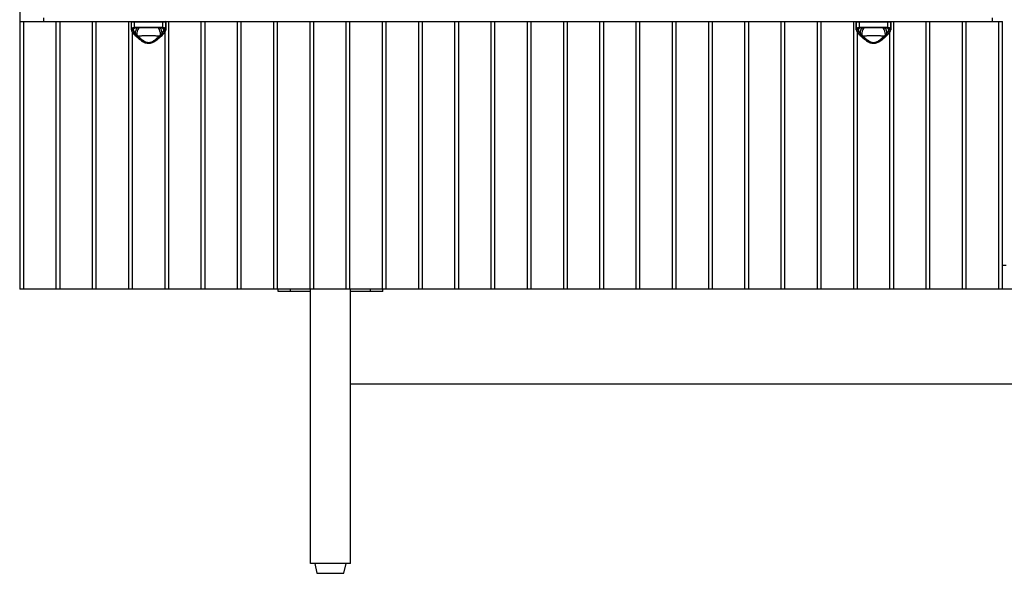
# Model space of a CAD drawing. Header units: millimetres. Extents: x -789 to 789, y -550 to 350.
# Tile 1 of 6: x -789 to 0, y -550 to -106. Entities that reach past the tile are written whole.
import ezdxf

# ---------------------------------------------------------------- set-up
doc = ezdxf.new("R2010")
doc.units = ezdxf.units.MM

msp = doc.modelspace()

# ---------------------------------------------------------------- linework, layer by layer
at = {"color": 7, "linetype": 'Continuous', "lineweight": 25}
for p, q in [((-789.02, 350), (-789.02, -322)), ((-789.02, -107.33), (-1.5, -107.33)), ((-786.02, -107.33), (-786.02, -322)), ((-770.02, -104.33), (-770.02, -107.33)), ((-759.7, -322), (-759.7, -107.33)), ((-756.97, -107.33), (-756.97, -322)), ((-730.65, -322), (-730.65, -107.33)), ((-727.93, -107.33), (-727.93, -322)), ((-701.6, -322), (-701.6, -107.33)), ((-699.57, -107.83), (-699.57, -113.63)), ((-671.87, -107.83), (-699.57, -107.83)), ((-699.55, -113.33), (-699.55, -107.83)), ((-697.22, -107.83), (-697.22, -112)), ((-674.22, -112), (-674.22, -107.83)), ((-671.89, -107.83), (-671.89, -113.33)), ((-671.87, -113.63), (-671.87, -107.83)), ((-669.84, -107.33), (-669.84, -322)), ((-643.51, -322), (-643.51, -107.33)), ((-640.79, -107.33), (-640.79, -322)), ((-614.47, -322), (-614.47, -107.33)), ((-611.74, -107.33), (-611.74, -322)), ((-585.42, -322), (-585.42, -107.33)), ((-582.7, -107.33), (-582.7, -322)), ((-556.37, -322), (-556.37, -107.33)), ((-553.65, -107.33), (-553.65, -322)), ((-527.33, -322), (-527.33, -107.33)), ((-524.61, -107.33), (-524.61, -322)), ((-498.28, -322), (-498.28, -107.33)), ((-495.56, -107.33), (-495.56, -322)), ((-469.24, -322), (-469.24, -107.33)), ((-466.51, -107.33), (-466.51, -322)), ((-440.19, -322), (-440.19, -107.33)), ((-437.47, -107.33), (-437.47, -322)), ((-411.14, -322), (-411.14, -107.33)), ((-408.42, -107.33), (-408.42, -322)), ((-382.1, -322), (-382.1, -107.33)), ((-379.38, -107.33), (-379.38, -322)), ((-353.05, -322), (-353.05, -107.33)), ((-350.33, -107.33), (-350.33, -322)), ((-324.01, -322), (-324.01, -107.33)), ((-321.28, -107.33), (-321.28, -322)), ((-294.96, -322), (-294.96, -107.33)), ((-292.24, -107.33), (-292.24, -322)), ((-265.91, -322), (-265.91, -107.33)), ((-263.19, -107.33), (-263.19, -322)), ((-236.87, -322), (-236.87, -107.33)), ((-234.15, -107.33), (-234.15, -322)), ((-207.82, -322), (-207.82, -107.33)), ((-205.1, -107.33), (-205.1, -322)), ((-178.78, -322), (-178.78, -107.33)), ((-176.05, -107.33), (-176.05, -322)), ((-149.73, -322), (-149.73, -107.33)), ((-147.01, -107.33), (-147.01, -322)), ((-120.68, -322), (-120.68, -107.33)), ((-118.65, -107.83), (-118.65, -113.63)), ((-90.95, -107.83), (-118.65, -107.83)), ((-118.63, -113.33), (-118.63, -107.83)), ((-116.3, -107.83), (-116.3, -112)), ((-93.3, -112), (-93.3, -107.83)), ((-90.97, -107.83), (-90.97, -113.33)), ((-90.95, -113.63), (-90.95, -107.83)), ((-88.92, -107.33), (-88.92, -322)), ((-62.59, -322), (-62.59, -107.33)), ((-59.87, -107.33), (-59.87, -322)), ((-33.55, -322), (-33.55, -107.33)), ((-30.82, -107.33), (-30.82, -322)), ((-9.5, -107.33), (-9.5, -104.33)), ((-4.5, -322), (-4.5, -107.33)), ((-1.5, -322), (-1.5, -107.33)), ((-698.88, -115.67), (-698.88, -322)), ((-697.2, -117.8), (-697.21, -117.8)), ((-694.78, -112.36), (-694.36, -112.34)), ((-693.79, -111.83), (-677.65, -111.83)), ((-677.9, -112.33), (-693.54, -112.33)), ((-677.08, -112.34), (-674.94, -112.46)), ((-674.24, -117.81), (-674.24, -117.8)), ((-672.56, -322), (-672.56, -115.66)), ((-117.96, -115.67), (-117.96, -322)), ((-116.28, -117.8), (-116.29, -117.8)), ((-113.86, -112.36), (-113.44, -112.34)), ((-112.87, -111.83), (-96.73, -111.83)), ((-96.98, -112.33), (-112.62, -112.33)), ((-96.16, -112.34), (-94.02, -112.46)), ((-93.32, -117.81), (-93.32, -117.8)), ((-91.64, -322), (-91.64, -115.66)), ((1.5, -303), (-1.5, -303)), ((789.02, -322), (-789.02, -322)), ((-582.02, -324), (-582.02, -322)), ((-572.02, -324), (-572.02, -322)), ((-556.02, -542), (-556.02, -322)), ((-524.02, -542), (-524.02, -322)), ((-508.02, -324), (-508.02, -322)), ((-498.02, -324), (-498.02, -322)), ((-556.02, -324), (-582.02, -324)), ((-498.02, -324), (-524.02, -324)), ((-524.02, -398), (524.02, -398)), ((-524.02, -542), (-556.02, -542)), ((-552.52, -542), (-550.82, -550)), ((-529.22, -550), (-527.52, -542)), ((-550.82, -550), (-529.22, -550))]:
    msp.add_line(p, q, dxfattribs=at)
at = {"color": 8, "linetype": 'Continuous', "lineweight": 25}
for p, q in [((-697.06, -112.54), (-697.89, -113.15)), ((-697.38, -112.67), (-697.89, -113.15)), ((-696.86, -112.5), (-696.66, -112.47)), ((-674.94, -112.45), (-674.65, -112.49)), ((-674.78, -112.47), (-674.58, -112.5)), ((-673.55, -113.15), (-674.38, -112.54)), ((-673.55, -113.15), (-674.06, -112.67)), ((-116.14, -112.54), (-116.97, -113.15)), ((-116.46, -112.67), (-116.97, -113.15)), ((-115.94, -112.5), (-115.74, -112.47)), ((-94.02, -112.45), (-93.73, -112.49)), ((-93.85, -112.47), (-93.66, -112.5)), ((-92.63, -113.15), (-93.46, -112.54)), ((-92.63, -113.15), (-93.14, -112.67))]:
    msp.add_line(p, q, dxfattribs=at)
at = {"color": 7, "linetype": 'Continuous', "lineweight": 25, "flags": 128}
for points in [[(-693.79, -111.83), (-693.79, -111.93), (-693.77, -112.02), (-693.75, -112.11), (-693.72, -112.19), (-693.68, -112.25), (-693.63, -112.3), (-693.59, -112.32), (-693.54, -112.33)], [(-677.65, -111.83), (-677.65, -111.93), (-677.67, -112.02), (-677.69, -112.11), (-677.72, -112.19), (-677.76, -112.25), (-677.81, -112.3), (-677.85, -112.32), (-677.9, -112.33)], [(-112.87, -111.83), (-112.87, -111.93), (-112.85, -112.02), (-112.83, -112.11), (-112.8, -112.19), (-112.76, -112.25), (-112.71, -112.3), (-112.67, -112.32), (-112.62, -112.33)], [(-96.73, -111.83), (-96.73, -111.93), (-96.75, -112.02), (-96.77, -112.11), (-96.8, -112.19), (-96.84, -112.25), (-96.89, -112.3), (-96.93, -112.32), (-96.98, -112.33)]]:
    msp.add_lwpolyline(points, dxfattribs=at)
at = {"color": 7, "linetype": 'Continuous', "lineweight": 25}
for centre, radius, start, end in [((-699.07, -107.83), 0.5, 90, 180), ((-699.05, -107.83), 0.5, 90.05128, 180.05119), ((-696.78, -107.77), 0.448, 100.54342, 187.61709), ((-674.66, -107.77), 0.448, 352.38291, 79.45658), ((-672.39, -107.83), 0.5, 359.94881, 89.94872), ((-672.37, -107.83), 0.5, 0, 90), ((-118.15, -107.83), 0.5, 90, 180), ((-118.13, -107.83), 0.5, 90.05128, 180.05119), ((-115.86, -107.77), 0.448, 100.54342, 187.61709), ((-93.74, -107.77), 0.448, 352.38291, 79.45658), ((-91.47, -107.83), 0.5, 359.94881, 89.94872), ((-91.45, -107.83), 0.5, 0, 90), ((-699.05, -113.29), 0.495, 183.67726, 270.54613), ((-699.09, -113.93), 0.462, 181.4217, 274.67767), ((-696.72, -112.02), 0.5, 178.24449, 254.05108), ((-674.72, -112.02), 0.5, 285.94892, 1.75551), ((-672.39, -113.29), 0.495, 269.45387, 356.32274), ((-672.35, -113.93), 0.462, 265.32233, 358.5783), ((-118.13, -113.29), 0.495, 183.67726, 270.54613), ((-118.17, -113.93), 0.462, 181.4217, 274.67767), ((-115.8, -112.02), 0.5, 178.24449, 254.05108), ((-93.8, -112.02), 0.5, 285.94892, 1.75551), ((-91.47, -113.29), 0.495, 269.45387, 356.32274), ((-91.43, -113.93), 0.462, 265.32233, 358.5783)]:
    msp.add_arc(centre, radius, start, end, dxfattribs=at)
at = {"color": 8, "linetype": 'Continuous', "lineweight": 25}
for centre, radius, start, end in [((-693.22, -117.31), 6.02, 125.35778, 142.10452), ((-697.03, -117.54), 0.317, 236.9525, 302.74189), ((-688.77, -116.87), 7.71, 143.53256, 179.19411), ((-685.87, -117.59), 9.34, 145.43094, 182.79601), ((-685.57, -117.59), 9.34, 357.20166, 34.56867), ((-682.4, -116.8), 7.44, 0.23241, 38.16995), ((-678.24, -117.33), 6.05, 37.91349, 52.97126), ((-674.41, -117.54), 0.32, 237.41256, 301.79206), ((-112.3, -117.31), 6.02, 125.35778, 142.10452), ((-116.11, -117.54), 0.317, 236.9525, 302.74189), ((-107.85, -116.87), 7.71, 143.53256, 179.19411), ((-104.95, -117.59), 9.34, 145.43094, 182.79601), ((-104.65, -117.59), 9.34, 357.20166, 34.56867), ((-101.48, -116.8), 7.44, 0.23241, 38.16995), ((-97.32, -117.33), 6.05, 37.91349, 52.97126), ((-93.49, -117.54), 0.32, 237.41256, 301.79206)]:
    msp.add_arc(centre, radius, start, end, dxfattribs=at)
at = {"color": 7, "linetype": 'Continuous', "lineweight": 25}
for points in [[(-699.55, -113.94), (-699.58, -113.72), (-699.58, -113.51), (-699.55, -113.33)], [(-699.05, -113.79), (-699.06, -113.87), (-699.07, -113.96), (-699.07, -114.05)], [(-699.07, -114.05), (-699.07, -114.16), (-699.06, -114.27), (-699.05, -114.39)], [(-698.97, -113.52), (-699.01, -113.6), (-699.03, -113.69), (-699.05, -113.79)], [(-697.89, -113.15), (-697.92, -113.22), (-697.94, -113.3), (-697.95, -113.38)], [(-697.25, -117.41), (-696.97, -117.23), (-696.7, -117.01), (-696.48, -116.76)], [(-697.25, -117.41), (-697.12, -117.54), (-696.99, -117.67), (-696.86, -117.81)], [(-697.22, -112), (-696.21, -111.87), (-695.06, -111.83), (-693.79, -111.83)], [(-696.79, -112.49), (-696.82, -112.49), (-696.84, -112.5), (-696.86, -112.5)], [(-696.86, -117.81), (-696.57, -117.62), (-696.31, -117.39), (-696.09, -117.15)], [(-696.86, -117.81), (-696.55, -118.11), (-696.23, -118.41), (-695.89, -118.72)], [(-693.54, -112.33), (-694.74, -112.33), (-695.82, -112.37), (-696.79, -112.49)], [(-695.89, -118.72), (-695.63, -118.52), (-695.39, -118.28), (-695.2, -118.04)], [(-674.65, -112.49), (-675.62, -112.37), (-676.7, -112.33), (-677.9, -112.33)], [(-677.65, -111.83), (-676.38, -111.83), (-675.23, -111.87), (-674.22, -112)], [(-675.55, -118.72), (-675.81, -118.52), (-676.05, -118.28), (-676.24, -118.04)], [(-675.55, -118.72), (-675.22, -118.41), (-674.89, -118.11), (-674.58, -117.81)], [(-675.35, -117.15), (-675.14, -117.39), (-674.87, -117.62), (-674.58, -117.81)], [(-674.96, -116.76), (-674.74, -117.01), (-674.48, -117.23), (-674.19, -117.41)], [(-674.58, -112.5), (-674.6, -112.5), (-674.63, -112.49), (-674.65, -112.49)], [(-674.58, -117.81), (-674.45, -117.67), (-674.32, -117.54), (-674.19, -117.41)], [(-673.49, -113.38), (-673.51, -113.3), (-673.53, -113.22), (-673.55, -113.15)], [(-672.39, -113.79), (-672.41, -113.69), (-672.43, -113.6), (-672.47, -113.52)], [(-672.37, -114.05), (-672.37, -113.96), (-672.38, -113.87), (-672.39, -113.79)], [(-672.39, -114.39), (-672.38, -114.27), (-672.37, -114.16), (-672.37, -114.05)], [(-671.89, -113.33), (-671.86, -113.51), (-671.86, -113.72), (-671.89, -113.94)], [(-118.63, -113.94), (-118.66, -113.72), (-118.66, -113.51), (-118.63, -113.33)], [(-118.13, -113.79), (-118.14, -113.87), (-118.15, -113.96), (-118.15, -114.05)], [(-118.15, -114.05), (-118.15, -114.16), (-118.14, -114.27), (-118.13, -114.39)], [(-118.05, -113.52), (-118.09, -113.6), (-118.11, -113.69), (-118.13, -113.79)], [(-116.97, -113.15), (-116.99, -113.22), (-117.01, -113.3), (-117.03, -113.38)], [(-116.33, -117.41), (-116.04, -117.23), (-115.78, -117.01), (-115.56, -116.76)], [(-116.33, -117.41), (-116.2, -117.54), (-116.07, -117.67), (-115.94, -117.81)], [(-116.3, -112), (-115.29, -111.87), (-114.14, -111.83), (-112.87, -111.83)], [(-115.87, -112.49), (-115.89, -112.49), (-115.92, -112.5), (-115.94, -112.5)], [(-115.94, -117.81), (-115.65, -117.62), (-115.38, -117.39), (-115.17, -117.15)], [(-115.94, -117.81), (-115.63, -118.11), (-115.31, -118.41), (-114.97, -118.72)], [(-112.62, -112.33), (-113.82, -112.33), (-114.9, -112.37), (-115.87, -112.49)], [(-114.97, -118.72), (-114.71, -118.52), (-114.47, -118.28), (-114.28, -118.04)], [(-93.73, -112.49), (-94.7, -112.37), (-95.78, -112.33), (-96.98, -112.33)], [(-96.73, -111.83), (-95.46, -111.83), (-94.31, -111.87), (-93.3, -112)], [(-94.63, -118.72), (-94.89, -118.52), (-95.13, -118.28), (-95.32, -118.04)], [(-94.63, -118.72), (-94.29, -118.41), (-93.97, -118.11), (-93.66, -117.81)], [(-94.43, -117.15), (-94.21, -117.39), (-93.95, -117.62), (-93.66, -117.81)], [(-94.04, -116.76), (-93.82, -117.01), (-93.55, -117.23), (-93.27, -117.41)], [(-93.66, -112.5), (-93.68, -112.5), (-93.7, -112.49), (-93.73, -112.49)], [(-93.66, -117.81), (-93.53, -117.67), (-93.4, -117.54), (-93.27, -117.41)], [(-92.57, -113.38), (-92.58, -113.3), (-92.6, -113.22), (-92.63, -113.15)], [(-91.47, -113.79), (-91.49, -113.69), (-91.51, -113.6), (-91.55, -113.52)], [(-91.45, -114.05), (-91.45, -113.96), (-91.46, -113.87), (-91.47, -113.79)], [(-91.47, -114.39), (-91.46, -114.27), (-91.45, -114.16), (-91.45, -114.05)], [(-90.97, -113.33), (-90.94, -113.51), (-90.94, -113.72), (-90.97, -113.94)], [(-695.89, -118.72), (-695.51, -119.08), (-695.11, -119.44), (-694.69, -119.8)], [(-694.69, -119.8), (-694.49, -119.56), (-694.31, -119.3), (-694.16, -119.04)], [(-676.75, -119.8), (-676.95, -119.56), (-677.14, -119.3), (-677.28, -119.04)], [(-676.75, -119.8), (-676.34, -119.44), (-675.93, -119.08), (-675.55, -118.72)], [(-114.97, -118.72), (-114.59, -119.08), (-114.19, -119.44), (-113.77, -119.8)], [(-113.77, -119.8), (-113.57, -119.56), (-113.38, -119.3), (-113.24, -119.04)], [(-95.83, -119.8), (-96.03, -119.56), (-96.21, -119.3), (-96.36, -119.04)], [(-95.83, -119.8), (-95.41, -119.44), (-95.01, -119.08), (-94.63, -118.72)]]:
    msp.add_open_spline(points, degree=3, dxfattribs=at)
for points, knots in [([(-699.55, -113.33), (-699.52, -113.14), (-699.45, -112.98), (-699.28, -112.76), (-699.22, -112.7), (-699.06, -112.57), (-698.97, -112.51), (-698.68, -112.34), (-698.44, -112.26), (-697.89, -112.11), (-697.57, -112.05), (-697.22, -112)], [0, 0, 0, 0, 0.25, 0.25, 0.375, 0.375, 0.5, 0.5, 0.75, 0.75, 1, 1, 1, 1]), ([(-699.5, -114.13), (-699.49, -114.23), (-699.45, -114.62), (-699.11, -115.35), (-698.48, -116.37), (-697.81, -117.21), (-697.31, -117.68), (-697.19, -117.79)], [0, 0, 0, 0, 0.090266, 0.341179, 0.619123, 0.912206, 1, 1, 1, 1]), ([(-699.07, -114.05), (-698.87, -114.02), (-698.67, -113.97), (-698.3, -113.82), (-698.13, -113.72), (-697.97, -113.61)], [0, 0, 0, 0, 0.5, 0.5, 1, 1, 1, 1]), ([(-699.05, -113.79), (-698.85, -113.77), (-698.65, -113.72), (-698.28, -113.58), (-698.11, -113.49), (-697.95, -113.38)], [0, 0, 0, 0, 0.5, 0.5, 1, 1, 1, 1]), ([(-699.05, -114.39), (-698.85, -114.35), (-698.66, -114.29), (-698.3, -114.13), (-698.13, -114.03), (-697.98, -113.92)], [0, 0, 0, 0, 0.5, 0.5, 1, 1, 1, 1]), ([(-699.05, -114.39), (-699.02, -114.6), (-698.96, -114.83), (-698.77, -115.31), (-698.64, -115.56), (-698.17, -116.33), (-697.76, -116.87), (-697.25, -117.41)], [0, 0, 0, 0, 0.25, 0.25, 0.5, 0.5, 1, 1, 1, 1]), ([(-696.86, -112.5), (-697.15, -112.54), (-697.41, -112.59), (-697.87, -112.7), (-698.08, -112.77), (-698.44, -112.94), (-698.59, -113.04), (-698.82, -113.26), (-698.91, -113.38), (-698.97, -113.52)], [0, 0, 0, 0, 0.25, 0.25, 0.5, 0.5, 0.75, 0.75, 1, 1, 1, 1]), ([(-697.89, -113.15), (-698.05, -113.25), (-698.22, -113.33), (-698.59, -113.46), (-698.78, -113.5), (-698.97, -113.52)], [0, 0, 0, 0, 0.5, 0.5, 1, 1, 1, 1]), ([(-697.97, -113.61), (-697.97, -113.65), (-697.98, -113.71), (-697.98, -113.81), (-697.98, -113.88), (-697.98, -113.92)], [0, 0, 0, 0, 0.336258, 0.669308, 1, 1, 1, 1]), ([(-697.98, -113.92), (-697.98, -113.96), (-697.97, -114.04), (-697.95, -114.17), (-697.92, -114.31), (-697.88, -114.45), (-697.83, -114.59), (-697.77, -114.75), (-697.7, -114.9), (-697.62, -115.07), (-697.51, -115.29), (-697.33, -115.6), (-697.12, -115.93), (-696.9, -116.24), (-696.7, -116.5), (-696.55, -116.68), (-696.48, -116.76)], [0, 0, 0, 0, 0.051698, 0.104309, 0.157789, 0.21216, 0.267479, 0.323834, 0.381334, 0.440107, 0.500308, 0.616495, 0.750531, 0.831989, 0.91478, 1, 1, 1, 1]), ([(-697.95, -113.38), (-697.95, -113.42), (-697.97, -113.49), (-697.97, -113.57), (-697.97, -113.61)], [0, 0, 0, 0, 0.500711, 1, 1, 1, 1]), ([(-697.44, -112.65), (-697.35, -112.62), (-697.18, -112.54), (-696.77, -112.49), (-696.56, -112.47)], [0, 0, 0, 0, 0.488595, 1, 1, 1, 1]), ([(-697.21, -117.8), (-696.73, -118.26), (-695.74, -119.23), (-694.09, -120.7), (-692.36, -122.1), (-690.7, -123.22), (-689.15, -124.05), (-687.71, -124.58), (-686.26, -124.84), (-684.81, -124.8), (-683.38, -124.47), (-681.97, -123.89), (-680.52, -123.07), (-678.96, -121.99), (-677.3, -120.67), (-675.67, -119.21), (-674.7, -118.26), (-674.24, -117.8)], [0, 0, 0, 0, 0.081505, 0.171046, 0.251975, 0.324057, 0.382853, 0.433586, 0.481019, 0.531459, 0.579224, 0.629669, 0.686694, 0.753154, 0.830942, 0.919527, 1, 1, 1, 1]), ([(-696.48, -116.76), (-696.41, -116.83), (-696.28, -116.95), (-696.15, -117.08), (-696.09, -117.15)], [0, 0, 0, 0, 0.504016, 1, 1, 1, 1]), ([(-696.09, -117.15), (-696.01, -117.23), (-695.86, -117.38), (-695.63, -117.61), (-695.41, -117.83), (-695.27, -117.97), (-695.2, -118.04)], [0, 0, 0, 0, 0.270812, 0.527619, 0.770654, 1, 1, 1, 1]), ([(-695.2, -118.04), (-695.15, -118.11), (-695.05, -118.23), (-694.88, -118.4), (-694.69, -118.6), (-694.45, -118.82), (-694.26, -118.97), (-694.16, -119.04)], [0, 0, 0, 0, 0.172628, 0.339188, 0.4998, 0.74967, 1, 1, 1, 1]), ([(-677.28, -119.04), (-677.22, -118.99), (-677.09, -118.89), (-676.9, -118.74), (-676.7, -118.55), (-676.47, -118.32), (-676.32, -118.14), (-676.24, -118.04)], [0, 0, 0, 0, 0.1665262, 0.3329543, 0.4994067, 0.7427879, 1, 1, 1, 1]), ([(-676.24, -118.04), (-676.17, -117.97), (-676.03, -117.83), (-675.81, -117.61), (-675.58, -117.38), (-675.43, -117.23), (-675.35, -117.15)], [0, 0, 0, 0, 0.226978, 0.469236, 0.726836, 1, 1, 1, 1]), ([(-675.35, -117.15), (-675.29, -117.08), (-675.16, -116.95), (-675.03, -116.83), (-674.96, -116.76)], [0, 0, 0, 0, 0.495977, 1, 1, 1, 1]), ([(-674.96, -116.76), (-674.92, -116.72), (-674.81, -116.59), (-674.61, -116.32), (-674.35, -115.97), (-674.1, -115.59), (-673.9, -115.24), (-673.75, -114.93), (-673.63, -114.65), (-673.55, -114.39), (-673.49, -114.14), (-673.47, -113.99), (-673.46, -113.92)], [0, 0, 0, 0, 0.045115, 0.125248, 0.250657, 0.386181, 0.502854, 0.609308, 0.711663, 0.810632, 0.9067, 1, 1, 1, 1]), ([(-674.89, -112.47), (-674.68, -112.49), (-674.26, -112.54), (-674.09, -112.62), (-674, -112.65)], [0, 0, 0, 0, 0.509787, 1, 1, 1, 1]), ([(-672.47, -113.52), (-672.53, -113.38), (-672.62, -113.26), (-672.86, -113.04), (-673, -112.94), (-673.54, -112.69), (-674.01, -112.58), (-674.58, -112.5)], [0, 0, 0, 0, 0.25, 0.25, 0.5, 0.5, 1, 1, 1, 1]), ([(-674.26, -117.79), (-674.06, -117.6), (-673.48, -117.03), (-672.76, -116.08), (-672.18, -115.05), (-671.91, -114.36), (-671.91, -114.04), (-671.91, -114)], [0, 0, 0, 0, 0.149467, 0.4354685, 0.7235033, 0.9707379, 1, 1, 1, 1]), ([(-674.22, -112), (-673.87, -112.05), (-673.55, -112.11), (-673.14, -112.22), (-673.01, -112.26), (-672.77, -112.35), (-672.66, -112.4), (-672.37, -112.56), (-672.22, -112.69), (-671.99, -112.98), (-671.92, -113.14), (-671.89, -113.33)], [0, 0, 0, 0, 0.25, 0.25, 0.375, 0.375, 0.5, 0.5, 0.75, 0.75, 1, 1, 1, 1]), ([(-674.19, -117.41), (-673.94, -117.14), (-673.7, -116.87), (-673.29, -116.33), (-673.11, -116.06), (-672.64, -115.29), (-672.45, -114.82), (-672.39, -114.39)], [0, 0, 0, 0, 0.25, 0.25, 0.5, 0.5, 1, 1, 1, 1]), ([(-672.47, -113.52), (-672.66, -113.5), (-672.86, -113.46), (-673.22, -113.33), (-673.39, -113.25), (-673.55, -113.15)], [0, 0, 0, 0, 0.5, 0.5, 1, 1, 1, 1]), ([(-673.47, -113.61), (-673.47, -113.57), (-673.48, -113.49), (-673.49, -113.42), (-673.49, -113.38)], [0, 0, 0, 0, 0.497284, 1, 1, 1, 1]), ([(-673.49, -113.38), (-673.33, -113.49), (-673.16, -113.58), (-672.79, -113.72), (-672.59, -113.77), (-672.39, -113.79)], [0, 0, 0, 0, 0.5, 0.5, 1, 1, 1, 1]), ([(-673.46, -113.92), (-673.46, -113.87), (-673.45, -113.76), (-673.46, -113.66), (-673.47, -113.61)], [0, 0, 0, 0, 0.496775, 1, 1, 1, 1]), ([(-673.47, -113.61), (-673.31, -113.72), (-673.14, -113.82), (-672.77, -113.97), (-672.57, -114.02), (-672.37, -114.05)], [0, 0, 0, 0, 0.5, 0.5, 1, 1, 1, 1]), ([(-673.46, -113.92), (-673.31, -114.03), (-673.14, -114.13), (-672.78, -114.29), (-672.59, -114.35), (-672.39, -114.39)], [0, 0, 0, 0, 0.5, 0.5, 1, 1, 1, 1]), ([(-118.63, -113.33), (-118.6, -113.14), (-118.53, -112.98), (-118.36, -112.76), (-118.3, -112.7), (-118.14, -112.57), (-118.05, -112.51), (-117.76, -112.34), (-117.52, -112.26), (-116.97, -112.11), (-116.65, -112.05), (-116.3, -112)], [0, 0, 0, 0, 0.25, 0.25, 0.375, 0.375, 0.5, 0.5, 0.75, 0.75, 1, 1, 1, 1]), ([(-118.58, -114.13), (-118.57, -114.23), (-118.53, -114.62), (-118.19, -115.35), (-117.56, -116.37), (-116.89, -117.21), (-116.39, -117.68), (-116.27, -117.79)], [0, 0, 0, 0, 0.090266, 0.341179, 0.619123, 0.912206, 1, 1, 1, 1]), ([(-118.15, -114.05), (-117.95, -114.02), (-117.75, -113.97), (-117.38, -113.82), (-117.21, -113.72), (-117.05, -113.61)], [0, 0, 0, 0, 0.5, 0.5, 1, 1, 1, 1]), ([(-118.13, -113.79), (-117.93, -113.77), (-117.73, -113.72), (-117.36, -113.58), (-117.19, -113.49), (-117.03, -113.38)], [0, 0, 0, 0, 0.5, 0.5, 1, 1, 1, 1]), ([(-118.13, -114.39), (-117.93, -114.35), (-117.74, -114.29), (-117.38, -114.13), (-117.21, -114.03), (-117.06, -113.92)], [0, 0, 0, 0, 0.5, 0.5, 1, 1, 1, 1]), ([(-118.13, -114.39), (-118.1, -114.6), (-118.04, -114.83), (-117.85, -115.31), (-117.72, -115.56), (-117.25, -116.33), (-116.84, -116.87), (-116.33, -117.41)], [0, 0, 0, 0, 0.25, 0.25, 0.5, 0.5, 1, 1, 1, 1]), ([(-115.94, -112.5), (-116.22, -112.54), (-116.49, -112.59), (-116.95, -112.7), (-117.16, -112.77), (-117.51, -112.94), (-117.67, -113.04), (-117.9, -113.26), (-117.99, -113.38), (-118.05, -113.52)], [0, 0, 0, 0, 0.25, 0.25, 0.5, 0.5, 0.75, 0.75, 1, 1, 1, 1]), ([(-116.97, -113.15), (-117.13, -113.25), (-117.3, -113.33), (-117.66, -113.46), (-117.86, -113.5), (-118.05, -113.52)], [0, 0, 0, 0, 0.5, 0.5, 1, 1, 1, 1]), ([(-117.05, -113.61), (-117.05, -113.65), (-117.06, -113.71), (-117.06, -113.81), (-117.06, -113.88), (-117.06, -113.92)], [0, 0, 0, 0, 0.336258, 0.669308, 1, 1, 1, 1]), ([(-117.06, -113.92), (-117.05, -113.96), (-117.05, -114.04), (-117.02, -114.17), (-116.99, -114.31), (-116.96, -114.45), (-116.91, -114.59), (-116.85, -114.75), (-116.78, -114.9), (-116.7, -115.07), (-116.59, -115.29), (-116.41, -115.6), (-116.19, -115.93), (-115.98, -116.24), (-115.78, -116.5), (-115.63, -116.68), (-115.56, -116.76)], [0, 0, 0, 0, 0.051698, 0.104309, 0.157789, 0.21216, 0.267479, 0.323834, 0.381334, 0.440107, 0.500308, 0.616495, 0.750531, 0.831989, 0.91478, 1, 1, 1, 1]), ([(-117.03, -113.38), (-117.03, -113.42), (-117.04, -113.49), (-117.05, -113.57), (-117.05, -113.61)], [0, 0, 0, 0, 0.500711, 1, 1, 1, 1]), ([(-116.52, -112.65), (-116.43, -112.62), (-116.26, -112.54), (-115.85, -112.49), (-115.63, -112.47)], [0, 0, 0, 0, 0.4885952, 1, 1, 1, 1]), ([(-116.29, -117.8), (-115.81, -118.26), (-114.82, -119.23), (-113.16, -120.7), (-111.44, -122.1), (-109.78, -123.22), (-108.23, -124.05), (-106.79, -124.58), (-105.34, -124.84), (-103.89, -124.8), (-102.46, -124.47), (-101.05, -123.89), (-99.6, -123.07), (-98.04, -121.99), (-96.37, -120.67), (-94.75, -119.21), (-93.78, -118.26), (-93.32, -117.8)], [0, 0, 0, 0, 0.0815047, 0.1710456, 0.2519745, 0.3240573, 0.3828527, 0.4335856, 0.4810192, 0.5314593, 0.5792236, 0.629669, 0.6866944, 0.7531542, 0.830942, 0.9195269, 1, 1, 1, 1]), ([(-115.56, -116.76), (-115.49, -116.83), (-115.36, -116.95), (-115.23, -117.08), (-115.17, -117.15)], [0, 0, 0, 0, 0.504016, 1, 1, 1, 1]), ([(-115.17, -117.15), (-115.09, -117.23), (-114.94, -117.38), (-114.71, -117.61), (-114.49, -117.83), (-114.35, -117.97), (-114.28, -118.04)], [0, 0, 0, 0, 0.270812, 0.527619, 0.770654, 1, 1, 1, 1]), ([(-114.28, -118.04), (-114.23, -118.11), (-114.12, -118.23), (-113.96, -118.4), (-113.77, -118.6), (-113.53, -118.82), (-113.34, -118.97), (-113.24, -119.04)], [0, 0, 0, 0, 0.172628, 0.339188, 0.4998, 0.74967, 1, 1, 1, 1]), ([(-96.36, -119.04), (-96.3, -118.99), (-96.17, -118.89), (-95.98, -118.74), (-95.78, -118.55), (-95.55, -118.32), (-95.4, -118.14), (-95.32, -118.04)], [0, 0, 0, 0, 0.166526, 0.332954, 0.499407, 0.742788, 1, 1, 1, 1]), ([(-95.32, -118.04), (-95.25, -117.97), (-95.11, -117.83), (-94.89, -117.61), (-94.66, -117.38), (-94.51, -117.23), (-94.43, -117.15)], [0, 0, 0, 0, 0.226978, 0.469236, 0.726836, 1, 1, 1, 1]), ([(-94.43, -117.15), (-94.37, -117.08), (-94.24, -116.95), (-94.11, -116.83), (-94.04, -116.76)], [0, 0, 0, 0, 0.495977, 1, 1, 1, 1]), ([(-94.04, -116.76), (-94, -116.72), (-93.89, -116.59), (-93.69, -116.32), (-93.43, -115.97), (-93.18, -115.59), (-92.98, -115.24), (-92.83, -114.93), (-92.71, -114.65), (-92.62, -114.39), (-92.56, -114.14), (-92.55, -113.99), (-92.54, -113.92)], [0, 0, 0, 0, 0.045115, 0.125248, 0.250657, 0.386181, 0.502854, 0.609308, 0.711663, 0.810632, 0.9067, 1, 1, 1, 1]), ([(-93.96, -112.47), (-93.75, -112.49), (-93.34, -112.54), (-93.17, -112.62), (-93.08, -112.65)], [0, 0, 0, 0, 0.509787, 1, 1, 1, 1]), ([(-91.55, -113.52), (-91.61, -113.38), (-91.7, -113.26), (-91.93, -113.04), (-92.08, -112.94), (-92.62, -112.69), (-93.09, -112.58), (-93.66, -112.5)], [0, 0, 0, 0, 0.25, 0.25, 0.5, 0.5, 1, 1, 1, 1]), ([(-93.33, -117.79), (-93.14, -117.6), (-92.56, -117.03), (-91.83, -116.08), (-91.26, -115.05), (-90.99, -114.36), (-90.99, -114.04), (-90.99, -114)], [0, 0, 0, 0, 0.149467, 0.435469, 0.723503, 0.970738, 1, 1, 1, 1]), ([(-93.3, -112), (-92.95, -112.05), (-92.63, -112.11), (-92.22, -112.22), (-92.09, -112.26), (-91.85, -112.35), (-91.74, -112.4), (-91.45, -112.56), (-91.29, -112.69), (-91.07, -112.98), (-91, -113.14), (-90.97, -113.33)], [0, 0, 0, 0, 0.25, 0.25, 0.375, 0.375, 0.5, 0.5, 0.75, 0.75, 1, 1, 1, 1]), ([(-93.27, -117.41), (-93.02, -117.14), (-92.78, -116.87), (-92.37, -116.33), (-92.18, -116.06), (-91.72, -115.29), (-91.52, -114.82), (-91.47, -114.39)], [0, 0, 0, 0, 0.25, 0.25, 0.5, 0.5, 1, 1, 1, 1]), ([(-91.55, -113.52), (-91.74, -113.5), (-91.93, -113.46), (-92.3, -113.33), (-92.47, -113.25), (-92.63, -113.15)], [0, 0, 0, 0, 0.5, 0.5, 1, 1, 1, 1]), ([(-92.55, -113.61), (-92.55, -113.57), (-92.55, -113.49), (-92.57, -113.42), (-92.57, -113.38)], [0, 0, 0, 0, 0.497284, 1, 1, 1, 1]), ([(-92.57, -113.38), (-92.41, -113.49), (-92.24, -113.58), (-91.87, -113.72), (-91.67, -113.77), (-91.47, -113.79)], [0, 0, 0, 0, 0.5, 0.5, 1, 1, 1, 1]), ([(-92.54, -113.92), (-92.54, -113.87), (-92.53, -113.76), (-92.54, -113.66), (-92.55, -113.61)], [0, 0, 0, 0, 0.4967748, 1, 1, 1, 1]), ([(-92.55, -113.61), (-92.39, -113.72), (-92.22, -113.82), (-91.85, -113.97), (-91.65, -114.02), (-91.45, -114.05)], [0, 0, 0, 0, 0.5, 0.5, 1, 1, 1, 1]), ([(-92.54, -113.92), (-92.39, -114.03), (-92.22, -114.13), (-91.86, -114.29), (-91.67, -114.35), (-91.47, -114.39)], [0, 0, 0, 0, 0.5, 0.5, 1, 1, 1, 1]), ([(-694.69, -119.8), (-694.09, -120.33), (-693.46, -120.85), (-692.14, -121.87), (-691.45, -122.37), (-690.34, -123.05), (-689.96, -123.27), (-689.17, -123.67), (-688.77, -123.85), (-688.14, -124.08), (-687.93, -124.15), (-687.5, -124.28), (-687.27, -124.33), (-686.61, -124.46), (-686.16, -124.51), (-685.48, -124.51), (-685.25, -124.49), (-684.8, -124.45), (-684.58, -124.41), (-683.92, -124.28), (-683.5, -124.16), (-682.67, -123.85), (-682.26, -123.66), (-681.47, -123.26), (-681.09, -123.04), (-680.35, -122.59), (-679.99, -122.35), (-679.3, -121.85), (-678.96, -121.6), (-677.97, -120.84), (-677.35, -120.32), (-676.75, -119.8)], [0, 0, 0, 0, 0.125, 0.125, 0.25, 0.25, 0.3125, 0.3125, 0.375, 0.375, 0.40625, 0.40625, 0.4375, 0.4375, 0.5, 0.5, 0.53125, 0.53125, 0.5625, 0.5625, 0.625, 0.625, 0.6875, 0.6875, 0.75, 0.75, 0.8125, 0.8125, 0.875, 0.875, 1, 1, 1, 1]), ([(-677.28, -119.04), (-677.9, -119.01), (-678.54, -118.98), (-679.55, -118.94), (-679.89, -118.93), (-680.58, -118.91), (-680.94, -118.9), (-682.74, -118.86), (-684.21, -118.85), (-686.1, -118.85), (-686.47, -118.85), (-687.22, -118.85), (-687.59, -118.86), (-688.7, -118.87), (-689.42, -118.88), (-690.5, -118.9), (-690.85, -118.91), (-691.55, -118.93), (-691.9, -118.94), (-692.9, -118.98), (-693.54, -119.01), (-694.16, -119.04)], [0, 0, 0, 0, 0.125, 0.125, 0.1875, 0.1875, 0.25, 0.25, 0.5, 0.5, 0.5625, 0.5625, 0.625, 0.625, 0.75, 0.75, 0.8125, 0.8125, 0.875, 0.875, 1, 1, 1, 1]), ([(-694.16, -119.04), (-694.06, -119.14), (-693.87, -119.32), (-693.62, -119.56), (-693.43, -119.74), (-693.16, -119.99), (-692.81, -120.31), (-692.19, -120.86), (-691.41, -121.52), (-690.4, -122.28), (-689.33, -122.98), (-688.19, -123.56), (-686.98, -123.96), (-685.71, -124.11), (-684.44, -123.96), (-683.23, -123.55), (-682.1, -122.97), (-681.03, -122.27), (-680.02, -121.51), (-679.23, -120.85), (-678.61, -120.3), (-678.2, -119.93), (-677.75, -119.5), (-677.47, -119.22), (-677.28, -119.04)], [0, 0, 0, 0, 0.02271, 0.0410075, 0.0548926, 0.064365, 0.0983381, 0.1281361, 0.1913866, 0.2543129, 0.3171119, 0.3788925, 0.4401567, 0.5005226, 0.5611219, 0.6216346, 0.6835675, 0.7461869, 0.809495, 0.872965, 0.9026407, 0.9364076, 0.9592773, 1, 1, 1, 1]), ([(-113.77, -119.8), (-113.17, -120.33), (-112.54, -120.85), (-111.22, -121.87), (-110.53, -122.37), (-109.42, -123.05), (-109.04, -123.27), (-108.25, -123.67), (-107.85, -123.85), (-107.22, -124.08), (-107.01, -124.15), (-106.58, -124.28), (-106.35, -124.33), (-105.69, -124.46), (-105.24, -124.51), (-104.56, -124.51), (-104.33, -124.49), (-103.88, -124.45), (-103.66, -124.41), (-103, -124.28), (-102.58, -124.16), (-101.74, -123.85), (-101.34, -123.66), (-100.55, -123.26), (-100.17, -123.04), (-99.43, -122.59), (-99.07, -122.35), (-98.37, -121.85), (-98.04, -121.6), (-97.05, -120.84), (-96.42, -120.32), (-95.83, -119.8)], [0, 0, 0, 0, 0.125, 0.125, 0.25, 0.25, 0.3125, 0.3125, 0.375, 0.375, 0.40625, 0.40625, 0.4375, 0.4375, 0.5, 0.5, 0.53125, 0.53125, 0.5625, 0.5625, 0.625, 0.625, 0.6875, 0.6875, 0.75, 0.75, 0.8125, 0.8125, 0.875, 0.875, 1, 1, 1, 1]), ([(-96.36, -119.04), (-96.98, -119.01), (-97.62, -118.98), (-98.63, -118.94), (-98.97, -118.93), (-99.66, -118.91), (-100.02, -118.9), (-101.82, -118.86), (-103.29, -118.85), (-105.17, -118.85), (-105.55, -118.85), (-106.3, -118.85), (-106.67, -118.86), (-107.78, -118.87), (-108.5, -118.88), (-109.58, -118.9), (-109.93, -118.91), (-110.63, -118.93), (-110.97, -118.94), (-111.98, -118.98), (-112.62, -119.01), (-113.24, -119.04)], [0, 0, 0, 0, 0.125, 0.125, 0.1875, 0.1875, 0.25, 0.25, 0.5, 0.5, 0.5625, 0.5625, 0.625, 0.625, 0.75, 0.75, 0.8125, 0.8125, 0.875, 0.875, 1, 1, 1, 1]), ([(-113.24, -119.04), (-113.14, -119.14), (-112.95, -119.32), (-112.7, -119.56), (-112.51, -119.74), (-112.24, -119.99), (-111.89, -120.31), (-111.27, -120.86), (-110.49, -121.52), (-109.48, -122.28), (-108.41, -122.98), (-107.27, -123.56), (-106.06, -123.96), (-104.79, -124.11), (-103.52, -123.96), (-102.31, -123.55), (-101.18, -122.97), (-100.11, -122.27), (-99.1, -121.51), (-98.31, -120.85), (-97.69, -120.3), (-97.28, -119.93), (-96.83, -119.5), (-96.54, -119.22), (-96.36, -119.04)], [0, 0, 0, 0, 0.02271, 0.041008, 0.054893, 0.064365, 0.098338, 0.128136, 0.191387, 0.254313, 0.317112, 0.378893, 0.440157, 0.500523, 0.561122, 0.621635, 0.683567, 0.746187, 0.809495, 0.872965, 0.902641, 0.936408, 0.959277, 1, 1, 1, 1])]:
    msp.add_open_spline(points, degree=3, knots=knots, dxfattribs=at)

doc.saveas('drawing.dxf')
